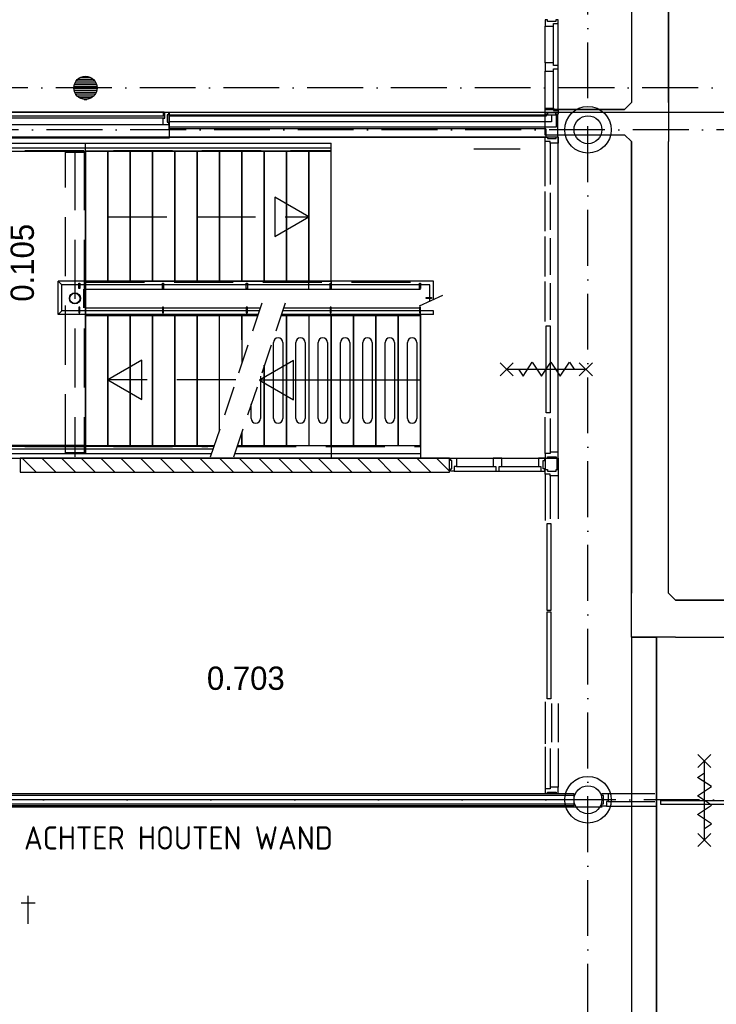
# Model space of a CAD drawing. Header units: millimetres. Extents: x 90707 to 450385, y -1262 to 949019.
# Tile 9 of 60: x 124840 to 132325, y 32210 to 42791. Entities that reach past the tile are written whole.
import ezdxf
from ezdxf.enums import TextEntityAlignment as Align

# ---------------------------------------------------------------- set-up
doc = ezdxf.new("R2010")
doc.units = ezdxf.units.MM
doc.header["$LTSCALE"] = 100
for name, pattern in [('2322108', [7, 5, -2]), ('B-SL0', [100000000.0, 0, -100000000.0]), ('DASHDOT', [9, 6, -1.5, 0, -1.5]), ('HIDDEN', [9.525, 6.35, -3.175]), ('HIDDEN2', [4.7625, 3.175, -1.5875])]:
    doc.linetypes.add(name, pattern=pattern)
doc.layers.get('0').update_dxf_attribs({"linetype": 'CONTINUOUS'})
for name, color, linetype in [('30MINSCHEIDING', 2, '2322108'), ('AL$1----_ALGEMEEN', 7, 'CONTINUOUS'), ('AL$1----_MAATVOERING', 7, 'CONTINUOUS'), ('AL$7----_STRAMIEN', 1, 'DASHDOT'), ('AL$8----_HULPKOLOM', 2, 'CONTINUOUS'), ('AL$8----_HULPLIJNEN', 2, 'CONTINUOUS'), ('AL21----_BUITENWAND', 4, 'CONTINUOUS'), ('AL22----_BINNENWAND', 7, 'CONTINUOUS'), ('AL24----_TRAPPEN', 7, 'CONTINUOUS'), ('AL28----_KONSTRUKTIE', 3, 'CONTINUOUS'), ('AL29----_BOVENBOUW', 7, 'CONTINUOUS'), ('AL31----_BUITENKOZ', 7, 'CONTINUOUS'), ('AL32----_BINNENKOZ', 7, 'CONTINUOUS'), ('AL65----_BEVEILIGING', 7, 'CONTINUOUS'), ('AL74----_INRSANITAIR', 7, 'CONTINUOUS'), ('ALL-----_REFLIJNEN', 8, 'CONTINUOUS'), ('ALXAA---_GEWBETON', 12, 'CONTINUOUS'), ('ALXAB---_PREFABBETON', 1, 'CONTINUOUS'), ('ALXOU---_GLAS', 7, 'CONTINUOUS'), ('BOUW', 8, 'CONTINUOUS'), ('EL6441--_DATACOM', 3, 'CONTINUOUS'), ('HEKWERKEN', 1, 'CONTINUOUS'), ('KABELGOOT', 8, 'CONTINUOUS'), ('MV-BINNENWANDEN', 1, 'CONTINUOUS'), ('TEKST25', 10, 'CONTINUOUS'), ('TRAPBEKLEDIG', 7, 'CONTINUOUS'), ('TRAPGAT', 3, 'HIDDEN2'), ('VOLGNUMMER', 7, 'CONTINUOUS')]:
    doc.layers.add(name, color=color, linetype=linetype)
doc.styles.add('2_0', font='iso', dxfattribs={"height": 200})
doc.styles.add('BURO-025', font='BUROFONT.shx', dxfattribs={"height": 250})
doc.styles.get("Standard").update_dxf_attribs({"font": 'iso.shx'})

# ---------------------------------------------------------------- blocks, each defined once
blk = doc.blocks.new('EH100000')
at = {"linetype": 'ByBlock'}
for p, q in [((1, 0.5), (0, 0.5)), ((1, 0.5, 1), (0, 0.5, 1)), ((0, -0.5, 1), (1, -0.5, 1)), ((1, -0.5), (0, -0.5))]:
    blk.add_line(p, q, dxfattribs=at)
at = {"linetype": 'ByBlock', "invisible_edges": 15}
for points in [[(1, -0.5), (0, -0.5), (0, 0.5), (1, 0.5)], [(0, 0.5), (1, 0.5), (1, 0.5, 1), (0, 0.5, 1)], [(0, -0.5, 1), (1, -0.5, 1), (1, -0.5), (0, -0.5)]]:
    blk.add_3dface(points, dxfattribs=at)
at = {"linetype": 'ByBlock', "style": '2_0', "flags": 8}
blk.add_attdef('FUNCTIE', text='', height=0.5, dxfattribs=at).set_placement((0.5, 0), align=Align.MIDDLE)
at = {"linetype": 'ByBlock', "flags": 9}
blk.add_attdef('SCHOT', text='', height=0.5, dxfattribs=at).set_placement((0.5, 0), align=Align.MIDDLE)
blk = doc.blocks.new('EH100005')
blk.add_lwpolyline([(-1, -0.5), (0, -0.5), (0, 0.5), (-1, 0.5)])
at = {"style": '2_0', "flags": 9}
blk.add_attdef('HULPSTUK', text='', height=0.5, dxfattribs=at).set_placement((0, 0), align=Align.MIDDLE)
blk = doc.blocks.new('KG2II')
at = {"linetype": 'B-SL0'}
for p, q in [((275, -200), (275, 200)), ((-200, -275), (200, -275))]:
    blk.add_line(p, q, dxfattribs=at)
at = {"linetype": 'ByBlock'}
for points in [[(-200, -275), (-200, 200), (-200, 200), (275, 200)], [(275, -200), (275, -200), (200, -275), (200, -275)]]:
    blk.add_lwpolyline(points, dxfattribs=at)
at = {"flags": 3}
blk.add_attdef('HULPSTUK', (0, 0), '', height=1, rotation=270, dxfattribs=at)
blk = doc.blocks.new('KG3IFI')
at = {"linetype": 'B-SL0'}
for p, q in [((-210, 200), (-210, -200)), ((210, -200), (210, 200)), ((-135, -275), (135, -275))]:
    blk.add_line(p, q, dxfattribs=at)
at = {"linetype": 'ByBlock'}
for points in [[(-210, 200), (0, 200), (0, 200), (210, 200)], [(-135, -275), (-135, -275), (-210, -200), (-210, -200)], [(210, -200), (210, -200), (135, -275), (135, -275)]]:
    blk.add_lwpolyline(points, dxfattribs=at)
at = {"flags": 3}
blk.add_attdef('HULPSTUK', (0, 0), '', height=1, rotation=180, dxfattribs=at)
blk = doc.blocks.new('A$Cca306792')
at = {"layer": '30MINSCHEIDING'}
blk.add_line((38600, 42665), (39199, 42665), dxfattribs=at)
at = {"layer": 'AL$1----_ALGEMEEN', "color": 8}
for p, q in [((34428, 41243), (34428, 42639)), ((34428, 42639), (34428, 41243)), ((34668, 42639), (34428, 42639)), ((34668, 42639), (34668, 41243)), ((34668, 42639), (34668, 41243)), ((34668, 42639), (34668, 41243)), ((34908, 42639), (34668, 42639)), ((34668, 41243), (34668, 42639)), ((34908, 42639), (34908, 41243)), ((34908, 42639), (34908, 41243)), ((34908, 42639), (34908, 41243)), ((35148, 42639), (34908, 42639)), ((34908, 41243), (34908, 42639)), ((35148, 42639), (35148, 41243)), ((35148, 42639), (35148, 41243)), ((35148, 41243), (35148, 42639)), ((35148, 42639), (35148, 41243)), ((35388, 42639), (35148, 42639)), ((35388, 42639), (35388, 41243)), ((35388, 42639), (35388, 41243)), ((35388, 42639), (35388, 41243)), ((35628, 42639), (35388, 42639)), ((35388, 41243), (35388, 42639)), ((35628, 42639), (35628, 41243)), ((35628, 42639), (35628, 41243)), ((35628, 42639), (35628, 41243)), ((35868, 42639), (35628, 42639)), ((35628, 41243), (35628, 42639)), ((35868, 42639), (35868, 41243)), ((35868, 42639), (35868, 41243)), ((35868, 42639), (35868, 41243)), ((36108, 42639), (35868, 42639)), ((35868, 41243), (35868, 42639)), ((36108, 42639), (36108, 41243)), ((36108, 42639), (36108, 41243)), ((36108, 41243), (36108, 42639)), ((36108, 42639), (36108, 41243)), ((36348, 42639), (36108, 42639)), ((36348, 42639), (36348, 41243)), ((36348, 42639), (36348, 41243)), ((36348, 41243), (36348, 42639)), ((36348, 42639), (36348, 41243)), ((36588, 42639), (36348, 42639)), ((36588, 42639), (36588, 41243)), ((36588, 42639), (36588, 41243)), ((36588, 42639), (36588, 41243)), ((36828, 42639), (36588, 42639)), ((36588, 41243), (36588, 42639)), ((36828, 42639), (36828, 41243)), ((36828, 42639), (36828, 41243)), ((36828, 41243), (36828, 42639)), ((36828, 42639), (36828, 41243)), ((37068, 42639), (36828, 42639)), ((37068, 41243), (37068, 42639)), ((37068, 41243), (37068, 42639)), ((34428, 41243), (34668, 41243)), ((34668, 41243), (34908, 41243)), ((34908, 41243), (35148, 41243)), ((35148, 41243), (35388, 41243)), ((35388, 41243), (35628, 41243)), ((35628, 41243), (35868, 41243)), ((35868, 41243), (36108, 41243)), ((36108, 41243), (36348, 41243)), ((36348, 41243), (36588, 41243)), ((36588, 41243), (36828, 41243)), ((36828, 41243), (37068, 41243)), ((34428, 39477), (34428, 40873)), ((34428, 40873), (34428, 39477)), ((34668, 40873), (34428, 40873)), ((34668, 40873), (34668, 39477)), ((34668, 40873), (34668, 39477)), ((34668, 40873), (34668, 39477)), ((34668, 40873), (34668, 39477)), ((34908, 40873), (34668, 40873)), ((34668, 39477), (34668, 40873)), ((34908, 40873), (34908, 39477)), ((35148, 40873), (34908, 40873)), ((34908, 39477), (34908, 40873)), ((35148, 40873), (35148, 39477)), ((35388, 40873), (35148, 40873)), ((35148, 39477), (35148, 40873)), ((36258, 40873), (35148, 40873)), ((35388, 40873), (35388, 39477)), ((35628, 40873), (35388, 40873)), ((35388, 39477), (35388, 40873)), ((35868, 40873), (35628, 40873)), ((35628, 40873), (35628, 39477)), ((35628, 39477), (35628, 40873)), ((35868, 40873), (35628, 40873)), ((35868, 39643), (35868, 40873)), ((35868, 39643), (35868, 40873)), ((36108, 40873), (35868, 40873)), ((36108, 40873), (36108, 40612)), ((36108, 40873), (36108, 40369)), ((36108, 40612), (36108, 40873)), ((36588, 40873), (36529, 40873)), ((36588, 40873), (36588, 39477)), ((36588, 40873), (36588, 39477)), ((36588, 39477), (36588, 40873)), ((36828, 40873), (36828, 39477)), ((36828, 40873), (36828, 39477)), ((36828, 40873), (36828, 39477)), ((37068, 40873), (36828, 40873)), ((37068, 40873), (37068, 39477)), ((37068, 40873), (37068, 39477)), ((37068, 39477), (37068, 40873)), ((37068, 40873), (37068, 39477)), ((37308, 40873), (37068, 40873)), ((37308, 40873), (37308, 39477)), ((37308, 40873), (37308, 39477)), ((37308, 40873), (37308, 39477)), ((37548, 40873), (37308, 40873)), ((37308, 39477), (37308, 40873)), ((37548, 40873), (37548, 39477)), ((37548, 40873), (37548, 39477)), ((37548, 39477), (37548, 40873)), ((37548, 40873), (37548, 39477)), ((37788, 40873), (37548, 40873)), ((37788, 40873), (37788, 39477)), ((37788, 40873), (37788, 39477)), ((37788, 40873), (37788, 39477)), ((38028, 40873), (37788, 40873)), ((37788, 39477), (37788, 40873)), ((38028, 39477), (38028, 40873)), ((38028, 39477), (38028, 40873)), ((36348, 40339), (36348, 39477)), ((36348, 40339), (36348, 39477)), ((36348, 40339), (36348, 39477)), ((36348, 39477), (36348, 40339)), ((36108, 39477), (36108, 39613)), ((36108, 39613), (36108, 39477)), ((34428, 39477), (34468, 39477)), ((34428, 39477), (34668, 39477)), ((34628, 39477), (34668, 39477)), ((34668, 39477), (34708, 39477)), ((34668, 39477), (35812, 39477)), ((34668, 39477), (34908, 39477)), ((34908, 39477), (35148, 39477)), ((35148, 39477), (35388, 39477)), ((35388, 39477), (35628, 39477)), ((35628, 39477), (35812, 39477)), ((36108, 39477), (36348, 39477)), ((36348, 39477), (36588, 39477)), ((36828, 39477), (37068, 39477)), ((37068, 39477), (37308, 39477)), ((37308, 39477), (37548, 39477)), ((37548, 39477), (37788, 39477)), ((37788, 39477), (38028, 39477))]:
    blk.add_line(p, q, dxfattribs=at)
at = {"layer": 'AL$1----_MAATVOERING', "color": 8}
for p, q in [((39508, 42790), (32708, 42790)), ((39508, 39340), (39508, 42790)), ((34428, 41158), (34428, 40958)), ((32708, 39340), (39508, 39340))]:
    blk.add_line(p, q, dxfattribs=at)
at = {"layer": 'AL$1----_MAATVOERING', "color": 8, "linetype": 'HIDDEN'}
for p, q in [((34412, 40958), (34412, 41158)), ((34418, 40958), (34418, 41158))]:
    blk.add_line(p, q, dxfattribs=at)
at = {"layer": 'AL$7----_STRAMIEN', "color": 1}
for points in [[(39828, 29707), (39828, 78659)], [(135522, 43320), (3452, 43320)], [(146222, 42870), (2867, 42870)], [(101068, 35670), (52728, 35670), (28083, 35670)]]:
    blk.add_lwpolyline(points, dxfattribs=at)
at = {"layer": 'AL$8----_HULPKOLOM', "color": 8}
for centre in [(39828, 42870), (39828, 42870), (39828, 35670)]:
    blk.add_circle(centre, 250, dxfattribs=at)
at = {"layer": 'AL$8----_HULPLIJNEN', "color": 8}
for p, q in [((28917, 43060), (66118, 43060)), ((32718, 35595), (39980, 35595))]:
    blk.add_line(p, q, dxfattribs=at)
at = {"layer": 'AL21----_BUITENWAND', "color": 8}
for p, q in [((35328, 43060), (35328, 43060)), ((35328, 43060), (35328, 42780)), ((35328, 42780), (6888, 42780))]:
    blk.add_line(p, q, dxfattribs=at)
at = {"layer": 'AL22----_BINNENWAND', "color": 8}
for p, q in [((35329, 42881), (35329, 43031)), ((35329, 43031), (39437, 43031)), ((39437, 43031), (39501, 43031)), ((39501, 43031), (39501, 42881)), ((39376, 42881), (35329, 42881)), ((39376, 42881), (39376, 42792)), ((39501, 42881), (39501, 42792)), ((39376, 42792), (39501, 42792)), ((39678, 35732), (32718, 35732)), ((39678, 35607), (39678, 35732)), ((32718, 35607), (39678, 35607))]:
    blk.add_line(p, q, dxfattribs=at)
at = {"layer": 'AL22----_BINNENWAND', "color": 8, "linetype": 'Continuous'}
for p, q in [((39377, 43016), (35329, 43016)), ((39377, 43031), (39377, 43016)), ((39487, 43031), (39487, 42896)), ((39487, 42896), (35329, 42896)), ((39678, 35717), (32718, 35717)), ((39678, 35622), (32718, 35622))]:
    blk.add_line(p, q, dxfattribs=at)
at = {"layer": 'AL24----_TRAPPEN', "color": 8}
for p, q in [((32747, 42724), (37068, 42724)), ((32747, 42676), (37068, 42676)), ((37068, 42639), (37068, 42724)), ((32832, 42639), (37068, 42639)), ((34428, 41243), (37068, 41243)), ((34428, 41158), (38028, 41158)), ((34428, 40958), (36307, 40958)), ((36557, 40958), (38028, 40958)), ((34428, 40873), (36279, 40873)), ((36529, 40873), (38028, 40873)), ((36663, 40390), (36297, 40179)), ((36663, 39967), (36663, 40390)), ((38028, 40179), (36297, 40179)), ((36297, 40179), (36663, 39967)), ((32832, 39477), (35812, 39477)), ((36062, 39477), (38028, 39477)), ((38028, 39477), (38028, 39340)), ((32747, 39440), (35800, 39440)), ((32747, 39392), (35783, 39392)), ((36033, 39392), (38028, 39392))]:
    blk.add_line(p, q, dxfattribs=at)
at = {"layer": 'AL24----_TRAPPEN', "color": 8, "linetype": 'HIDDEN'}
for p, q in [((32823, 42648), (37068, 42648)), ((36828, 41933), (36462, 42144)), ((36462, 42144), (36462, 41721)), ((34668, 41933), (36828, 41933)), ((36462, 41721), (36828, 41933)), ((34428, 41233), (38028, 41233)), ((34428, 40882), (35250, 40882)), ((36532, 40882), (38028, 40882)), ((35035, 40394), (34668, 40183)), ((35035, 39972), (35035, 40394)), ((36045, 40183), (34668, 40183)), ((34668, 40183), (35035, 39972)), ((32823, 39467), (35743, 39467)), ((36059, 39467), (38028, 39467))]:
    blk.add_line(p, q, dxfattribs=at)
at = {"layer": 'AL28----_KONSTRUKTIE', "color": 8}
for p, q in [((35328, 42790), (37131, 42790)), ((37131, 42790), (39398, 42790))]:
    blk.add_line(p, q, dxfattribs=at)
at = {"layer": 'AL28----_KONSTRUKTIE', "color": 8, "linetype": 'Continuous'}
for p, q in [((33726, 39340), (33726, 39190)), ((38339, 39340), (33726, 39340)), ((38339, 39190), (38339, 39340)), ((33726, 39190), (38339, 39190))]:
    blk.add_line(p, q, dxfattribs=at)
at = {"layer": 'AL28----_KONSTRUKTIE', "color": 8}
for centre, radius in [((34428, 43320), 125), ((34428, 43320), 125), ((39828, 42870), 150), ((39828, 42870), 150), ((34315, 41058), 60), ((34315, 41058), 55), ((39828, 35670), 150)]:
    blk.add_circle(centre, radius, dxfattribs=at)
at = {"layer": 'AL29----_BOVENBOUW', "color": 8}
for p, q in [((34428, 42639), (34428, 42724)), ((32832, 42639), (34428, 42639)), ((34428, 42639), (34428, 39477)), ((34428, 41243), (34428, 41158)), ((36828, 41158), (36828, 41243)), ((37068, 41243), (37068, 41158)), ((34428, 40873), (34428, 40958)), ((38028, 40873), (38028, 40958)), ((37068, 40873), (37068, 39340)), ((38028, 40883), (38028, 39477)), ((34428, 39477), (32832, 39477)), ((34428, 39477), (34428, 39392))]:
    blk.add_line(p, q, dxfattribs=at)
at = {"layer": 'AL29----_BOVENBOUW', "color": 8, "linetype": 'HIDDEN'}
for p, q in [((34215, 39392), (34215, 42639)), ((34215, 42629), (34415, 42629)), ((34315, 42639), (34315, 39356)), ((34415, 42639), (34415, 39392)), ((34215, 39402), (34415, 39402)), ((34215, 39392), (34415, 39392))]:
    blk.add_line(p, q, dxfattribs=at)
at = {"layer": 'AL29----_BOVENBOUW', "color": 8, "linetype": 'HIDDEN2'}
for p, q in [((36324, 41008), (35770, 39353)), ((36574, 41008), (36020, 39353))]:
    blk.add_line(p, q, dxfattribs=at)
at = {"layer": 'AL31----_BUITENKOZ', "color": 8}
for p, q in [((35263, 43060), (33593, 43060)), ((35263, 42921), (33593, 42921))]:
    blk.add_line(p, q, dxfattribs=at)
at = {"layer": 'AL31----_BUITENKOZ', "color": 8, "linetype": 'Continuous'}
for p, q in [((35275, 43060), (35263, 43060)), ((35263, 43060), (35263, 43023)), ((35263, 43023), (35280, 43023)), ((35263, 42940), (35263, 42993)), ((35263, 42993), (35280, 42993)), ((35275, 43055), (35275, 43060)), ((35280, 43055), (35275, 43055)), ((35280, 43060), (35319, 43060)), ((35280, 42993), (35280, 43060)), ((35280, 43023), (35280, 43055)), ((35319, 43030), (35305, 43030)), ((35305, 43030), (35305, 42950)), ((35319, 43060), (35319, 43054)), ((35319, 43054), (35319, 43040)), ((35319, 43040), (35319, 43040)), ((35319, 43040), (35319, 43030)), ((35263, 42932), (35263, 42940)), ((35263, 42928), (35263, 42932)), ((35263, 42921), (35263, 42928)), ((35300, 42921), (35263, 42921)), ((35319, 42921), (35300, 42921)), ((35305, 42950), (35319, 42950)), ((35319, 42950), (35319, 42940)), ((35319, 42940), (35319, 42940)), ((35319, 42940), (35319, 42927)), ((35319, 42927), (35319, 42921)), ((39380, 40763), (39420, 40763)), ((39380, 39829), (39380, 40763)), ((39420, 40763), (39420, 39829)), ((39420, 39829), (39380, 39829)), ((39389, 38637), (39430, 38637)), ((39389, 37703), (39389, 38637)), ((39430, 38637), (39430, 37703)), ((39430, 37703), (39389, 37703)), ((39389, 37691), (39430, 37691)), ((39389, 36756), (39389, 37691)), ((39430, 37691), (39430, 36756)), ((39430, 36756), (39389, 36756)), ((40612, 35620), (40612, 35661)), ((40612, 35661), (41546, 35661)), ((41546, 35620), (40612, 35620))]:
    blk.add_line(p, q, dxfattribs=at)
at = {"layer": 'AL32----_BINNENKOZ', "color": 8}
for p, q in [((39393, 44050), (39368, 44050)), ((39368, 44050), (39368, 43983)), ((39393, 44034), (39393, 44050)), ((39482, 44034), (39393, 44034)), ((39507, 44050), (39482, 44050)), ((39482, 44050), (39482, 44034)), ((39507, 44010), (39507, 44050)), ((39368, 43588), (39368, 43983)), ((39368, 43983), (39456, 43983)), ((39456, 43983), (39456, 44010)), ((39456, 44010), (39507, 44010)), ((39456, 43588), (39456, 43983)), ((39368, 43103), (39368, 43498)), ((39456, 43103), (39456, 43498)), ((39368, 43036), (39368, 43103)), ((39368, 43103), (39456, 43103)), ((39456, 43103), (39456, 43076)), ((39456, 43076), (39507, 43076)), ((39507, 43076), (39507, 43036)), ((39393, 43036), (39368, 43036)), ((39482, 43052), (39393, 43052)), ((39393, 43052), (39393, 43036)), ((39482, 43036), (39482, 43052)), ((39507, 43036), (39482, 43036)), ((39369, 42792), (39394, 42792)), ((39369, 42742), (39369, 42792)), ((39394, 42792), (39394, 42776)), ((39394, 42776), (39486, 42776)), ((39486, 42776), (39486, 42792)), ((39486, 42792), (39508, 42792)), ((39508, 42792), (39508, 42725)), ((39420, 42742), (39369, 42742)), ((39369, 42264), (39369, 42742)), ((39420, 42725), (39420, 42742)), ((39420, 42725), (39420, 42281)), ((39508, 42725), (39420, 42725)), ((39508, 42281), (39508, 42725)), ((39369, 41779), (39369, 42208)), ((39420, 42191), (39420, 41796)), ((39508, 41796), (39508, 42191)), ((39369, 41294), (39369, 41723)), ((39420, 41706), (39420, 41311)), ((39508, 41311), (39508, 41706)), ((39369, 40809), (39369, 41238)), ((39420, 41221), (39420, 40826)), ((39508, 40826), (39508, 41221)), ((39369, 39390), (39369, 39783)), ((39420, 39766), (39420, 39407)), ((39508, 39407), (39508, 39766)), ((39420, 39390), (39369, 39390)), ((39369, 39390), (39369, 39340)), ((39508, 39407), (39420, 39407)), ((39420, 39407), (39420, 39390)), ((39508, 39340), (39508, 39407)), ((38349, 39315), (38349, 39340)), ((38349, 39340), (38416, 39340)), ((38365, 39315), (38349, 39315)), ((38365, 39226), (38365, 39315)), ((38416, 39340), (38811, 39340)), ((38416, 39340), (38416, 39252)), ((38901, 39340), (39296, 39340)), ((39363, 39340), (39296, 39340)), ((39296, 39340), (39296, 39252)), ((39347, 39226), (39347, 39315)), ((39347, 39315), (39363, 39315)), ((39363, 39315), (39363, 39340)), ((39369, 39340), (39394, 39340)), ((39394, 39340), (39394, 39356)), ((39394, 39356), (39486, 39356)), ((39486, 39356), (39486, 39340)), ((39486, 39340), (39508, 39340)), ((39495, 39340), (39495, 39218)), ((39507, 39340), (39507, 39218)), ((38349, 39201), (38349, 39226)), ((38349, 39226), (38365, 39226)), ((38389, 39201), (38349, 39201)), ((38416, 39252), (38389, 39252)), ((38389, 39252), (38389, 39201)), ((38416, 39252), (38811, 39252)), ((38901, 39252), (39296, 39252)), ((39296, 39252), (39323, 39252)), ((39323, 39252), (39323, 39201)), ((39323, 39201), (39363, 39201)), ((39363, 39226), (39347, 39226)), ((39363, 39201), (39363, 39226)), ((39369, 39218), (39394, 39218)), ((39369, 39168), (39369, 39218)), ((39369, 39168), (39369, 38672)), ((39420, 39168), (39369, 39168)), ((39394, 39218), (39394, 39202)), ((39394, 39202), (39486, 39202)), ((39420, 39151), (39420, 39168)), ((39420, 39151), (39420, 38689)), ((39508, 39151), (39420, 39151)), ((39486, 39202), (39486, 39218)), ((39486, 39218), (39508, 39218)), ((39508, 39218), (39508, 39151)), ((39508, 39151), (39508, 38689)), ((39369, 36721), (39369, 36271)), ((39436, 36704), (39436, 36288)), ((39508, 36704), (39508, 36288)), ((39369, 36238), (39369, 35787)), ((39420, 36221), (39420, 35804)), ((39508, 36221), (39508, 35804)), ((39420, 35787), (39369, 35787)), ((39369, 35787), (39369, 35737)), ((39508, 35804), (39420, 35804)), ((39420, 35804), (39420, 35787)), ((39508, 35737), (39508, 35804)), ((39369, 35737), (39394, 35737)), ((39394, 35737), (39394, 35753)), ((39394, 35753), (39486, 35753)), ((39486, 35753), (39486, 35737)), ((39486, 35737), (39508, 35737)), ((39978, 35717), (39978, 35739)), ((39978, 35739), (40045, 35739)), ((39994, 35717), (39978, 35717)), ((39994, 35625), (39994, 35717)), ((40045, 35739), (40547, 35739)), ((40045, 35739), (40045, 35651)), ((39978, 35600), (39978, 35625)), ((39978, 35625), (39994, 35625)), ((40028, 35600), (39978, 35600)), ((40045, 35651), (40028, 35651)), ((40028, 35651), (40028, 35600)), ((40028, 35600), (40564, 35600)), ((40045, 35651), (40547, 35651))]:
    blk.add_line(p, q, dxfattribs=at)
at = {"layer": 'AL32----_BINNENKOZ', "color": 8, "linetype": 'Continuous'}
for p, q in [((39507, 43076), (39507, 44010)), ((39368, 43588), (39368, 43498)), ((39456, 43588), (39368, 43588)), ((39368, 43498), (39456, 43498)), ((39456, 43561), (39456, 43588)), ((39507, 43561), (39456, 43561)), ((39456, 43498), (39456, 43525)), ((39456, 43525), (39507, 43525)), ((39507, 43525), (39507, 43561)), ((38901, 39340), (38811, 39340)), ((38811, 39340), (38811, 39252)), ((38901, 39252), (38901, 39340)), ((38389, 39201), (39323, 39201)), ((38811, 39252), (38838, 39252)), ((38838, 39252), (38838, 39201)), ((38838, 39201), (38874, 39201)), ((38874, 39201), (38874, 39252)), ((38874, 39252), (38901, 39252))]:
    blk.add_line(p, q, dxfattribs=at)
at = {"layer": 'AL65----_BEVEILIGING', "color": 8, "linetype": 'Continuous'}
for p, q in [((38885, 40366), (39025, 40226)), ((38885, 40226), (39025, 40366)), ((39130, 40221), (39230, 40371)), ((39230, 40371), (39280, 40296)), ((39330, 40221), (39430, 40371)), ((39430, 40371), (39480, 40296)), ((39530, 40221), (39630, 40371)), ((39630, 40371), (39680, 40296)), ((39735, 40366), (39875, 40226)), ((39735, 40226), (39875, 40366)), ((38955, 40296), (39805, 40296)), ((39080, 40296), (39130, 40221)), ((39280, 40296), (39330, 40221)), ((39480, 40296), (39530, 40221)), ((41009, 36016), (41149, 36156)), ((41149, 36016), (41009, 36156)), ((41079, 35236), (41079, 36086)), ((41004, 35911), (41079, 35961)), ((41154, 35811), (41004, 35911)), ((41079, 35761), (41154, 35811)), ((41004, 35711), (41079, 35761)), ((41154, 35611), (41004, 35711)), ((41004, 35511), (41079, 35561)), ((41079, 35561), (41154, 35611)), ((41154, 35411), (41004, 35511)), ((41079, 35361), (41154, 35411)), ((41009, 35166), (41149, 35306)), ((41149, 35166), (41009, 35306))]:
    blk.add_line(p, q, dxfattribs=at)
at = {"layer": 'AL74----_INRSANITAIR', "color": 2, "linetype": 'Continuous'}
for points in [[(33813, 34338), (33813, 34638)], [(33738, 34563), (33888, 34563)]]:
    blk.add_lwpolyline(points, dxfattribs=at)
at = {"layer": 'ALL-----_REFLIJNEN', "color": 8, "linetype": 'Continuous'}
for p, q in [((39437, 43031), (39437, 42956)), ((39437, 42956), (35329, 42956)), ((39678, 35670), (32718, 35670))]:
    blk.add_line(p, q, dxfattribs=at)
at = {"layer": 'ALXAA---_GEWBETON', "color": 8}
for p, q in [((34329, 43395), (34528, 43395)), ((34329, 43395), (34528, 43395)), ((34348, 43415), (34509, 43415)), ((34348, 43415), (34509, 43415)), ((34381, 43435), (34476, 43435)), ((34381, 43435), (34476, 43435)), ((34303, 43315), (34553, 43315)), ((34303, 43315), (34553, 43315)), ((34304, 43335), (34552, 43335)), ((34304, 43335), (34552, 43335)), ((34306, 43295), (34551, 43295)), ((34306, 43295), (34551, 43295)), ((34309, 43355), (34548, 43355)), ((34309, 43355), (34548, 43355)), ((34311, 43275), (34545, 43275)), ((34311, 43275), (34545, 43275)), ((34316, 43375), (34540, 43375)), ((34316, 43375), (34540, 43375)), ((34321, 43255), (34536, 43255)), ((34321, 43255), (34536, 43255)), ((34336, 43235), (34521, 43235)), ((34336, 43235), (34521, 43235)), ((34359, 43215), (34497, 43215)), ((34359, 43215), (34497, 43215)), ((34415, 43195), (34442, 43195)), ((34415, 43195), (34442, 43195))]:
    blk.add_line(p, q, dxfattribs=at)
at = {"layer": 'ALXAB---_PREFABBETON', "color": 8}
for p, q in [((33897, 39190), (33747, 39340)), ((34109, 39190), (33959, 39340)), ((34321, 39190), (34171, 39340)), ((34533, 39190), (34383, 39340)), ((34745, 39190), (34595, 39340)), ((34957, 39190), (34807, 39340)), ((35169, 39190), (35019, 39340)), ((35382, 39190), (35232, 39340)), ((35594, 39190), (35444, 39340)), ((35806, 39190), (35656, 39340)), ((36018, 39190), (35868, 39340)), ((36230, 39190), (36080, 39340)), ((36442, 39190), (36292, 39340)), ((36654, 39190), (36504, 39340)), ((36867, 39190), (36717, 39340)), ((37079, 39190), (36929, 39340)), ((37291, 39190), (37141, 39340)), ((37503, 39190), (37353, 39340)), ((37715, 39190), (37565, 39340)), ((37927, 39190), (37777, 39340)), ((38139, 39190), (37989, 39340)), ((38339, 39202), (38201, 39340))]:
    blk.add_line(p, q, dxfattribs=at)
at = {"layer": 'ALXOU---_GLAS', "color": 8}
for p, q in [((33578, 43021), (35278, 43021)), ((35278, 42995), (33578, 42995)), ((35278, 43021), (35278, 42995))]:
    blk.add_line(p, q, dxfattribs=at)
at = {"layer": 'HEKWERKEN', "color": 8}
for p, q in [((34135, 40883), (34135, 41243)), ((34175, 41203), (34135, 41243)), ((38168, 41243), (34135, 41243)), ((34175, 40923), (34175, 41203)), ((38128, 41203), (34175, 41203)), ((34356, 41223), (34368, 41223)), ((34356, 41163), (34356, 41223)), ((34368, 41163), (34356, 41163)), ((34368, 41223), (34368, 41163)), ((35256, 41223), (35268, 41223)), ((35256, 41163), (35256, 41223)), ((35268, 41163), (35256, 41163)), ((35268, 41223), (35268, 41163)), ((36156, 41223), (36168, 41223)), ((36156, 41163), (36156, 41223)), ((36168, 41163), (36156, 41163)), ((36168, 41223), (36168, 41163)), ((37056, 41223), (37068, 41223)), ((37056, 41163), (37056, 41223)), ((37068, 41163), (37056, 41163)), ((37068, 41223), (37068, 41163)), ((38016, 41223), (38028, 41223)), ((38016, 41163), (38016, 41223)), ((38028, 41163), (38016, 41163)), ((38028, 41223), (38028, 41163)), ((38128, 41028), (38128, 41203)), ((38168, 41046), (38168, 41243)), ((38088, 41057), (38088, 41069)), ((38088, 41069), (38148, 41069)), ((38148, 41057), (38088, 41057)), ((38148, 41069), (38148, 41057)), ((34368, 40963), (34356, 40963)), ((34356, 40963), (34356, 40903)), ((34368, 40903), (34368, 40963)), ((35268, 40963), (35256, 40963)), ((35256, 40963), (35256, 40903)), ((35268, 40903), (35268, 40963)), ((36168, 40963), (36156, 40963)), ((36156, 40963), (36156, 40903)), ((36168, 40903), (36168, 40963)), ((37068, 40963), (37056, 40963)), ((37056, 40963), (37056, 40903)), ((37068, 40903), (37068, 40963)), ((38028, 40963), (38016, 40963)), ((38016, 40963), (38016, 40903)), ((38028, 40903), (38028, 40963)), ((34135, 40883), (34175, 40923)), ((36282, 40883), (34135, 40883)), ((36296, 40923), (34175, 40923)), ((34356, 40903), (34368, 40903)), ((35256, 40903), (35268, 40903)), ((36156, 40903), (36168, 40903)), ((38168, 40883), (36532, 40883)), ((38168, 40923), (36546, 40923)), ((37056, 40903), (37068, 40903)), ((38016, 40903), (38028, 40903)), ((38168, 40883), (38168, 40923)), ((35809, 39467), (32827, 39467))]:
    blk.add_line(p, q, dxfattribs=at)
at = {"layer": 'MV-BINNENWANDEN', "color": 8}
blk.add_line((39368, 39340), (39368, 39226), dxfattribs=at)
at = {"layer": 'TRAPBEKLEDIG', "color": 8}
for p, q in [((36448, 39767), (36448, 40583)), ((36548, 40583), (36548, 39767)), ((36688, 39767), (36688, 40583)), ((36788, 40583), (36788, 39767)), ((36928, 39767), (36928, 40583)), ((37028, 40583), (37028, 39767)), ((37168, 39767), (37168, 40583)), ((37268, 40583), (37268, 39767)), ((37408, 39767), (37408, 40583)), ((37508, 40583), (37508, 39767)), ((37648, 39767), (37648, 40583)), ((37748, 40583), (37748, 39767)), ((37888, 39767), (37888, 40583)), ((37988, 40583), (37988, 39767)), ((36308, 40221), (36308, 39767)), ((36208, 39767), (36208, 39925))]:
    blk.add_line(p, q, dxfattribs=at)
for centre, start, end in [((36498, 40583), 0, 180), ((36738, 40583), 0, 180), ((36978, 40583), 0, 180), ((37218, 40583), 0, 180), ((37458, 40583), 0, 180), ((37698, 40583), 0, 180), ((37938, 40583), 0, 180), ((36258, 39767), 180, 0), ((36498, 39767), 180, 0), ((36738, 39767), 180, 0), ((36978, 39767), 180, 0), ((37218, 39767), 180, 0), ((37458, 39767), 180, 0), ((37698, 39767), 180, 0), ((37938, 39767), 180, 0)]:
    blk.add_arc(centre, 50, start, end, dxfattribs=at)
at = {"layer": 'TRAPGAT', "color": 8, "linetype": 'HIDDEN2'}
blk.add_line((38019, 40979), (38268, 41091), dxfattribs=at)
at = {"layer": 'KABELGOOT', "zscale": 60}
for name, p, xscale, yscale, rotation in [('EH100000', (40494, 43162), 7157, 400, 90), ('EH100000', (40219, 42952), 856.0364582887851, 270, 180), ('EH100005', (39363, 42952), 60, 270, 180), ('EH100000', (40494, 42742), 4850.999999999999, 400, 270), ('EH100000', (64359, 37616), 23591.03645828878, 400, 179.9999999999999), ('EH100005', (40429, 37415), 60, 270, 90), ('EH100000', (40429, 21728), 15684, 270, 89.99999999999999)]:
    blk.add_blockref(name, p, dxfattribs=dict(at, xscale=xscale, yscale=yscale, rotation=rotation))
at = {"layer": 'KABELGOOT'}
for name, p, rotation in [('KG3IFI', (40494, 42952), 270), ('KG2II', (40494, 37616), 90)]:
    blk.add_blockref(name, p, dxfattribs=dict(at, rotation=rotation))
at = {"layer": 'BOUW', "style": 'BURO-025'}
blk.add_text('0.105', height=250, rotation=90, dxfattribs=at).set_placement((33874, 41022))
blk.add_text('0.703', height=250, dxfattribs=at).set_placement((35733, 36851))
at = {"layer": 'VOLGNUMMER', "color": 252, "linetype": 'ByBlock'}
for tag, p in [('0.28', (16187, 74214)), ('0.16', (78893, 73105)), ('0.17', (62961, 72994)), ('0.29', (35887, 72529)), ('0.18', (53124, 64542)), ('0.701', (85482, 63517)), ('0.32', (36092, 63166)), ('0.30', (29366, 63128)), ('0.12', (90689, 63024)), ('0.29A', (33165, 62745)), ('0.30', (38191, 61494)), ('0.27', (17657, 61363)), ('0.19', (61479, 61433)), ('0.14', (89762, 60088)), ('0.33', (45869, 59450)), ('0.15', (73454, 57402)), ('0.25', (28058, 57013)), ('0.801', (112714, 57073)), ('0.18A', (61029, 56759)), ('0.26A', (36299, 54851)), ('0.20', (60895, 53506)), ('0.800', (90980, 50804)), ('0.25A', (73288, 48435)), ('0.300', (94483, 48257)), ('0.21', (58702, 48178)), ('0.24', (35041, 47783)), ('0.102', (87631, 47613)), ('0.26', (18559, 46119)), ('0.203', (95795, 46197)), ('0.802', (68387, 42721)), ('0.204', (95497, 42149)), ('0.07B', (66790, 38909)), ('0.702', (95327, 36513))]:
    blk.add_attdef(tag, text='', height=250, dxfattribs=at).set_placement(p, align=Align.MIDDLE_CENTER)
at = {"layer": 'VOLGNUMMER', "color": 8, "linetype": 'ByBlock'}
blk.add_attdef('0.600', text='', height=250, dxfattribs=at).set_placement((96800, 48300), align=Align.MIDDLE_CENTER)

msp = doc.modelspace()

# ---------------------------------------------------------------- block references
at = {"layer": 'EL6441--_DATACOM'}
msp.add_blockref('A$Cca306792', (91118, -1262), dxfattribs=at)

# ---------------------------------------------------------------- texts
at = {"layer": 'TEKST25'}
msp.add_text('ACHTER HOUTEN WAND', height=250, dxfattribs=at).set_placement((124886, 33873))

doc.saveas('drawing.dxf')
